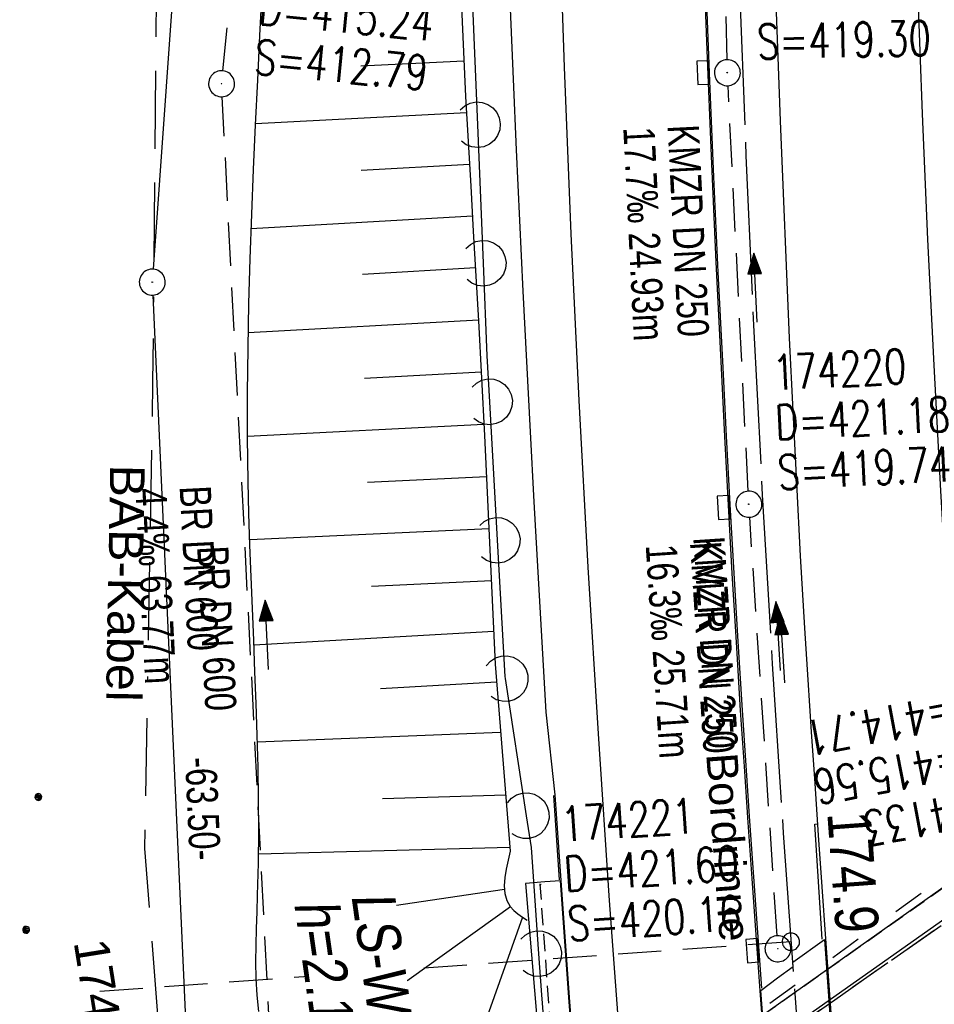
# Model space of a CAD drawing. Extents: x 508367 to 508796, y 450874 to 451832.
# Tile 25 of 37: x 508462 to 508515, y 451535 to 451592. Entities that reach past the tile are written whole.
import ezdxf
from ezdxf import colors
from ezdxf.entities.mleader import LeaderData, LeaderLine
from ezdxf.math import Vec2, Vec3

# ---------------------------------------------------------------- set-up
doc = ezdxf.new("R2010")
doc.units = 0
doc.header["$LTSCALE"] = 10
doc.header["$MEASUREMENT"] = 0
for name, pattern in [('ACAD_ISO03W100', [30, 12, -18]), ('ACAD_ISO16W100', [73, 15, -6.5, 15, -6.5, 15, -7, 1, -7]), ('ACHSE', [5.5, 4, -0.5, 0.5, -0.5]), ('LT00', [0]), ('LT12', [0.4, 0.3, -0.1]), ('LT17', [0.15, 0.1, -0.05]), ('STRICHLINIE2', [0.375, 0.25, -0.125])]:
    doc.linetypes.add(name, pattern=pattern)
doc.layers.get('0').update_dxf_attribs({"linetype": 'LT00'})
for name, color, linetype in [('--EK_FBR', 250, 'LT00'), ('--EK_Halt-Pfeil', 4, 'LT00'), ('--EK_Haltung', 7, 'STRICHLINIE2'), ('--EK_Haltung-Text', 140, 'LT00'), ('--EK_Schacht-Text', 5, 'LT00'), ('--EK_ST-93-1', 30, 'LT17'), ('--EL_DFK_AB_L', 21, 'LT00'), ('--EL_DFK_AB_P', 7, 'LT00'), ('--EL_Halt-Pfeil', 4, 'LT00'), ('--EL_Haltung', 182, 'STRICHLINIE2'), ('--EL_Haltung-Text', 182, 'LT00'), ('-AX-093', 35, 'ACHSE'), ('-ST-93-1', 250, 'LT00'), ('ABSTAND', 8, 'LT00'), ('BAB-KABEL', 220, 'ACAD_ISO16W100'), ('BAB-KABEL_TEXT', 221, 'Continuous'), ('DFK_AB_L', 21, 'LT00'), ('DFK_AB_P', 7, 'LT00'), ('DFK_NUTZUNG', 250, 'LT00'), ('DL', 182, 'LT12'), ('FESTPKT_TEXT_B', 211, 'LT00'), ('LS-WAND_TEXT', 11, 'Continuous'), ('RINNE_TEXT', 11, 'Continuous'), ('V121_AFBR_BAB', 250, 'LT00'), ('V121_BOESCH', 250, 'LT00'), ('V121_BOSCHUNG', 250, 'LT00'), ('V121_BR_KAPPE', 30, 'LT00'), ('V121_BR_WID', 30, 'LT17'), ('V121_H_BORD', 8, 'LT00'), ('V121_KA_PRUF', 182, 'LT00'), ('V121_LAERM', 11, 'LT00'), ('V121_LD_MARK', 250, 'LT00'), ('V121_SINKK', 182, 'LT00'), ('V121_Verdeckt', 253, 'Continuous'), ('WASSERLTG', 130, 'ACAD_ISO03W100')]:
    doc.layers.add(name, color=color, linetype=linetype)
doc.styles.add('Arial', font='ARIAL.TTF')
doc.styles.add('Beschrift', font='ARIAL.TTF')
doc.styles.add('Haltungsbeschriftung', font='ARIAL.TTF', dxfattribs={"width": 0.75})
doc.styles.add('schachtbeschriftung', font='romans.shx', dxfattribs={"width": 0.75, "height": 2})
doc.styles.get("Standard").update_dxf_attribs({"font": 'ARIAL.TTF'})

# ---------------------------------------------------------------- blocks, each defined once
blk = doc.blocks.new('Ackerland7')
at = {"layer": 'DFK_NUTZUNG', "color": 0, "linetype": 'ByBlock'}
for p, q in [((-3.9, 3.99), (-3.9, 3.607)), ((-3.85, 3.601), (-3.85, 3.997)), ((-3.8, 3.99), (-3.8, 3.607)), ((3.8, 3.992), (3.8, 3.608)), ((3.85, 3.602), (3.85, 3.998)), ((3.9, 3.992), (3.9, 3.608)), ((-4, 3.928), (-4, 3.67)), ((-3.95, 3.628), (-3.95, 3.97)), ((-3.75, 3.628), (-3.75, 3.97)), ((-3.7, 3.928), (-3.7, 3.67)), ((-3.65, 3.798), (-3.65, 3.8)), ((3.7, 3.929), (3.7, 3.671)), ((3.75, 3.629), (3.75, 3.971)), ((3.95, 3.629), (3.95, 3.971)), ((4, 3.929), (4, 3.671)), ((4.05, 3.799), (4.05, 3.801)), ((-7.85, 0.129), (-7.85, -0.129)), ((-7.8, -0.171), (-7.8, 0.171)), ((-7.75, 0.192), (-7.75, -0.192)), ((-7.7, -0.198), (-7.7, 0.198)), ((-7.65, 0.192), (-7.65, -0.192)), ((-7.6, -0.171), (-7.6, 0.171)), ((-7.55, 0.129), (-7.55, -0.129)), ((-7.5, -0.001), (-7.5, 0.001)), ((-0.15, 0.129), (-0.15, -0.129)), ((-0.1, -0.171), (-0.1, 0.171)), ((-0.05, 0.192), (-0.05, -0.192)), ((0, -0.198), (0, 0.198)), ((0.05, 0.192), (0.05, -0.192)), ((0.1, -0.171), (0.1, 0.171)), ((0.15, 0.129), (0.15, -0.129)), ((0.2, -0.001), (0.2, 0.001)), ((7.55, 0.129), (7.55, -0.129)), ((7.6, -0.171), (7.6, 0.171)), ((7.65, 0.192), (7.65, -0.192)), ((7.7, -0.198), (7.7, 0.198)), ((7.75, 0.192), (7.75, -0.192)), ((7.8, -0.171), (7.8, 0.171)), ((7.85, 0.129), (7.85, -0.129)), ((7.9, -0.001), (7.9, 0.001)), ((-4, -3.671), (-4, -3.929)), ((-3.95, -3.971), (-3.95, -3.629)), ((-3.9, -3.608), (-3.9, -3.992)), ((-3.85, -3.998), (-3.85, -3.602)), ((-3.8, -3.608), (-3.8, -3.992)), ((-3.75, -3.971), (-3.75, -3.629)), ((-3.7, -3.671), (-3.7, -3.929)), ((-3.65, -3.801), (-3.65, -3.799)), ((3.7, -3.671), (3.7, -3.929)), ((3.75, -3.971), (3.75, -3.629)), ((3.8, -3.608), (3.8, -3.992)), ((3.85, -3.998), (3.85, -3.602)), ((3.9, -3.608), (3.9, -3.992)), ((3.95, -3.971), (3.95, -3.629)), ((4, -3.671), (4, -3.929)), ((4.05, -3.801), (4.05, -3.799))]:
    blk.add_line(p, q, dxfattribs=at)
for points in [[(-3.65, 3.799), (-3.67, 3.886), (-3.725, 3.955), (-3.805, 3.994), (-3.894, 3.994), (-3.975, 3.955), (-4.03, 3.886), (-4.05, 3.799), (-4.03, 3.712), (-3.975, 3.642), (-3.894, 3.604), (-3.805, 3.604), (-3.725, 3.642), (-3.67, 3.712), (-3.65, 3.799)], [(4.05, 3.8), (4.03, 3.887), (3.975, 3.956), (3.894, 3.995), (3.805, 3.995), (3.725, 3.956), (3.67, 3.887), (3.65, 3.8), (3.67, 3.713), (3.725, 3.644), (3.805, 3.605), (3.894, 3.605), (3.975, 3.644), (4.03, 3.713), (4.05, 3.8)], [(-7.5, 0), (-7.52, 0.087), (-7.575, 0.156), (-7.655, 0.195), (-7.744, 0.195), (-7.825, 0.156), (-7.88, 0.087), (-7.9, 0)], [(0.2, 0), (0.18, 0.087), (0.125, 0.156), (0.045, 0.195), (-0.044, 0.195), (-0.125, 0.156), (-0.18, 0.087), (-0.2, 0)], [(-0.2, 0), (-0.18, -0.087), (-0.125, -0.156), (-0.044, -0.195), (0.045, -0.195), (0.125, -0.156), (0.18, -0.087), (0.2, 0)], [(7.9, 0), (7.88, 0.087), (7.825, 0.156), (7.744, 0.195), (7.655, 0.195), (7.575, 0.156), (7.52, 0.087), (7.5, 0)], [(7.5, 0), (7.52, -0.087), (7.575, -0.156), (7.655, -0.195), (7.744, -0.195), (7.825, -0.156), (7.88, -0.087), (7.9, 0)], [(-7.9, 0), (-7.88, -0.087), (-7.825, -0.156), (-7.744, -0.195), (-7.655, -0.195), (-7.575, -0.156), (-7.52, -0.087), (-7.5, 0)], [(-3.65, -3.8), (-3.67, -3.713), (-3.725, -3.644), (-3.805, -3.605), (-3.894, -3.605), (-3.975, -3.644), (-4.03, -3.713), (-4.05, -3.8), (-4.03, -3.887), (-3.975, -3.956), (-3.894, -3.995), (-3.805, -3.995), (-3.725, -3.956), (-3.67, -3.887), (-3.65, -3.8)], [(4.05, -3.8), (4.03, -3.713), (3.975, -3.644), (3.894, -3.605), (3.805, -3.605), (3.725, -3.644), (3.67, -3.713), (3.65, -3.8), (3.67, -3.887), (3.725, -3.956), (3.805, -3.995), (3.894, -3.995), (3.975, -3.956), (4.03, -3.887), (4.05, -3.8)]]:
    blk.add_lwpolyline(points, dxfattribs=at)
blk = doc.blocks.new('SYMB0003')
at = {"color": 0, "linetype": 'ByBlock'}
for p, q in [((-0.015712, 0), (0.010166, 0.012015)), ((0, -0.021257), (-0.015712, 0)), ((0.010166, 0.012015), (0, -0.021257))]:
    blk.add_line(p, q, dxfattribs=at)
for points in [[(-0.031395, 0.499013), (-0.093691, 0.491144), (-0.154509, 0.475528), (-0.21289, 0.452414), (-0.267913, 0.422164), (-0.318712, 0.385257), (-0.364484, 0.342274), (-0.404509, 0.293893), (-0.438154, 0.240877), (-0.464888, 0.184062), (-0.484292, 0.124345), (-0.496058, 0.062667), (-0.5, 0)], [(0.5, 0), (0.496057, 0.062667), (0.484292, 0.124345), (0.464888, 0.184062), (0.438153, 0.240877), (0.404509, 0.293893), (0.364484, 0.342274), (0.318712, 0.385257), (0.267913, 0.422164), (0.21289, 0.452414), (0.154509, 0.475528), (0.093691, 0.491144), (0.031395, 0.499013), (-0.031395, 0.499013)], [(-0.5, 0), (-0.496058, -0.062667), (-0.484292, -0.124345), (-0.464888, -0.184062), (-0.438154, -0.240877), (-0.404509, -0.293893), (-0.364485, -0.342274), (-0.318712, -0.385257), (-0.267914, -0.422164), (-0.21289, -0.452414), (-0.154509, -0.475529), (-0.093691, -0.491144), (-0.031395, -0.499014), (0.031395, -0.499014)], [(0.031395, -0.499014), (0.093691, -0.491144), (0.154509, -0.475529), (0.21289, -0.452414), (0.267914, -0.422164), (0.318712, -0.385257), (0.364485, -0.342274), (0.404509, -0.293893), (0.438154, -0.240877), (0.464889, -0.184062), (0.484292, -0.124345), (0.496058, -0.062667), (0.5, 0)]]:
    blk.add_lwpolyline(points, dxfattribs=at)
blk = doc.blocks.new('SYMB2')
at = {"color": 0, "linetype": 'ByBlock', "flags": 128}
for points in [[(-0.031395, 0.499013), (-0.093691, 0.491144), (-0.154509, 0.475528), (-0.21289, 0.452414), (-0.267913, 0.422164), (-0.318712, 0.385257), (-0.364484, 0.342274), (-0.404509, 0.293893), (-0.438154, 0.240877), (-0.464888, 0.184062), (-0.484292, 0.124345), (-0.496058, 0.062667), (-0.5, 0)], [(-0.5, 0), (-0.496058, -0.062667), (-0.484292, -0.124345), (-0.464888, -0.184062), (-0.438154, -0.240877), (-0.404509, -0.293893), (-0.364485, -0.342274), (-0.318712, -0.385257), (-0.267914, -0.422164), (-0.21289, -0.452414), (-0.154509, -0.475529), (-0.093691, -0.491144), (-0.031395, -0.499014), (0.031395, -0.499014)], [(0.5, 0), (0.496057, 0.062667), (0.484292, 0.124345), (0.464888, 0.184062), (0.438153, 0.240877), (0.404509, 0.293893), (0.364484, 0.342274), (0.318712, 0.385257), (0.267913, 0.422164), (0.21289, 0.452414), (0.154509, 0.475528), (0.093691, 0.491144), (0.031395, 0.499013), (-0.031395, 0.499013)], [(0.031395, -0.499014), (0.093691, -0.491144), (0.154509, -0.475529), (0.21289, -0.452414), (0.267914, -0.422164), (0.318712, -0.385257), (0.364485, -0.342274), (0.404509, -0.293893), (0.438154, -0.240877), (0.464889, -0.184062), (0.484292, -0.124345), (0.496058, -0.062667), (0.5, 0)]]:
    blk.add_lwpolyline(points, dxfattribs=at)
blk = doc.blocks.new('SYMB0011')
at = {"color": 0, "linetype": 'ByBlock'}
for p, q in [((0.5, 0), (-0.5, 0)), ((0, 0.5), (0, -0.5))]:
    blk.add_line(p, q, dxfattribs=at)
blk = doc.blocks.new('SYMB7122')
at = {"color": 0, "linetype": 'ByBlock'}
for points in [[(-0.109975, -0.002365), (-0.106745, 0.026562), (-0.096041, 0.053629), (-0.078613, 0.076941), (-0.055681, 0.094866), (-0.028851, 0.106149), (0, 0.11)], [(0, 0.11), (0.028851, 0.106149), (0.055681, 0.094866), (0.078613, 0.076941), (0.096041, 0.053629), (0.106745, 0.026562), (0.109975, -0.002365)], [(-0.075234, -0.080249), (-0.093647, -0.057708), (-0.105504, -0.031126), (-0.109975, -0.002365)], [(0.109975, -0.002365), (0.105504, -0.031126), (0.093647, -0.057708), (0.075234, -0.080249)]]:
    blk.add_lwpolyline(points, dxfattribs=at)
blk = doc.blocks.new('SYMB0652')
at = {"color": 0, "linetype": 'ByBlock'}
blk.add_lwpolyline([(-0.15, -0.075), (0.15, -0.075), (0.15, 0.075), (-0.15, 0.075), (-0.15, -0.075)], dxfattribs=at)
blk = doc.blocks.new('SYMB0070')
at = {"color": 0, "linetype": 'ByBlock'}
for p, q in [((-0.5, 0), (0.2, 0)), ((0.5, 0), (0.2, 0.1)), ((0.2, 0.1), (0.2, 0)), ((0.468, 0), (0.21, 0.086)), ((0.21, 0.086), (0.21, -0.086)), ((0.21, -0.086), (0.468, 0)), ((0.22, -0.072), (0.437, 0)), ((0.23, -0.058), (0.405, 0)), ((0.24, -0.045), (0.374, 0)), ((0.342, 0), (0.25, 0.031)), ((0.25, 0.031), (0.25, -0.031)), ((0.25, -0.031), (0.342, 0)), ((0.26, -0.017), (0.31, 0)), ((0.27, -0.003), (0.279, 0))]:
    blk.add_line(p, q, dxfattribs=at)
for points in [[(0.2, 0), (0.2, -0.1), (0.5, 0)], [(0.437, 0), (0.22, 0.072), (0.22, -0.072)], [(0.405, 0), (0.23, 0.058), (0.23, -0.058)], [(0.374, 0), (0.24, 0.045), (0.24, -0.045)], [(0.31, 0), (0.26, 0.017), (0.26, -0.017)], [(0.279, 0), (0.27, 0.003), (0.27, -0.003)]]:
    blk.add_lwpolyline(points, dxfattribs=at)
blk = doc.blocks.new('_None')

msp = doc.modelspace()

# ---------------------------------------------------------------- linework, layer by layer
at = {"layer": '--EK_FBR', "color": 2}
for points in [[(508501.271, 451596.362), (508501.497, 451590.245), (508501.747, 451584.129), (508502.019, 451578.014), (508502.312, 451571.9), (508502.513, 451567.948), (508502.724, 451563.996), (508502.945, 451560.045), (508503.179, 451556.095), (508503.426, 451552.145), (508503.639, 451548.91), (508503.859, 451545.676), (508504.086, 451542.442), (508504.319, 451539.208), (508504.554, 451535.975), (508504.799, 451532.651)], [(508509.368, 451525.045), (508508.367, 451538.973), (508508.155, 451541.96), (508507.944, 451544.947), (508507.736, 451547.934), (508507.534, 451550.922), (508507.339, 451553.91), (508507.152, 451556.898), (508506.907, 451561.077), (508506.681, 451565.257), (508506.47, 451569.438), (508506.273, 451573.62), (508506.088, 451577.802), (508505.914, 451581.985), (508505.747, 451586.168), (508505.587, 451590.353), (508505.435, 451594.537)]]:
    msp.add_lwpolyline(points, dxfattribs=at)
at = {"layer": '--EK_FBR'}
msp.add_lwpolyline([(508494.584, 451522.236), (508493.589, 451535.332), (508493.087, 451542.339), (508492.731, 451547.275), (508492.218, 451552.039), (508491.988, 451556.086), (508491.759, 451560.132), (508491.533, 451564.179), (508491.313, 451568.226), (508491.098, 451572.274), (508490.89, 451576.345), (508490.692, 451580.417), (508490.504, 451584.49), (508490.327, 451588.563), (508490.164, 451592.636)], dxfattribs=at)
at = {"layer": '--EK_Haltung'}
for p, q in [((508502.661, 451589.69), (508501.823, 451628.322)), ((508473.56, 451589.052), (508476.884, 451623.427)), ((508503.881, 451564.794), (508502.715, 451588.192)), ((508476.683, 451525.368), (508473.526, 451587.557)), ((508505.548, 451539.143), (508503.967, 451563.297)), ((508521.174, 451544.02), (508487.112, 451520.257))]:
    msp.add_line(p, q, dxfattribs=at)
at = {"layer": '--EK_ST-93-1', "ltscale": 2.5}
msp.add_line((508506.346, 451538.802), (508466.456, 451535.933), dxfattribs=at)
at = {"layer": '--EL_DFK_AB_L'}
for p, q in [((508475.147, 451656.451), (508469.543, 451577.607)), ((508469.524, 451576.109), (508472.317, 451514.169)), ((508520.13, 451545.469), (508493.05, 451526.31))]:
    msp.add_line(p, q, dxfattribs=at)
at = {"layer": '--EL_Haltung'}
for p, q in [((508502.661, 451589.69), (508501.823, 451628.322)), ((508473.56, 451589.052), (508476.884, 451623.427)), ((508503.881, 451564.794), (508502.715, 451588.192)), ((508476.683, 451525.368), (508473.526, 451587.557)), ((508505.548, 451539.143), (508503.967, 451563.297)), ((508521.174, 451544.02), (508487.112, 451520.257))]:
    msp.add_line(p, q, dxfattribs=at)
at = {"layer": '-AX-093', "ltscale": 0.2}
msp.add_lwpolyline([(508502.967, 451672.196), (508502.76, 451662.413), (508502.629, 451652.628), (508502.573, 451642.843), (508502.59, 451633.057), (508502.68, 451623.272), (508502.841, 451613.487), (508503.074, 451603.704), (508503.376, 451593.923), (508503.747, 451584.145), (508504.186, 451574.369), (508504.693, 451564.596), (508505.265, 451554.827), (508505.903, 451545.063), (508506.605, 451535.302), (508507.37, 451525.546), (508508.197, 451515.796), (508509.086, 451506.05), (508510.036, 451496.311), (508511.045, 451486.577), (508512.112, 451476.85), (508513.237, 451467.129), (508514.419, 451457.415)], dxfattribs=at)
at = {"layer": 'BAB-KABEL', "ltscale": 0.03, "flags": 128}
msp.add_lwpolyline([(508481.132, 451805.487), (508478.836, 451792.344), (508487.53, 451759.381), (508487.306, 451756.485), (508474.349, 451741.908), (508468.834, 451735.707), (508475.952, 451649.564), (508469.739, 451597.109), (508469.509, 451571.11), (508469.046, 451544.183), (508471.274, 451515.157), (508471.836, 451512.79), (508471.5, 451511.439), (508473.754, 451501.972), (508475.555, 451491.804), (508479.629, 451452.233), (508484.865, 451407.114), (508486.669, 451393.18), (508505.806, 451340.85), (508508.108, 451333.687), (508512.985, 451311.226), (508516.785, 451293.97), (508526.19, 451263.356), (508527.757, 451255.005), (508529.063, 451245.611), (508536.658, 451213.69), (508542.402, 451189.944), (508551.825, 451153.06), (508568.817, 451102.085), (508574.051, 451078.792), (508579.274, 451054.785), (508581.625, 451046.956), (508586.587, 451032.083), (508591.025, 451018.513), (508595.204, 451005.728), (508599.039, 450995.064), (508614.645, 450954.692), (508622.355, 450920.863), (508627.493, 450900.732), (508631.741, 450892.817)], dxfattribs=at)
at = {"layer": 'DFK_AB_L'}
for p, q in [((508475.147, 451656.451), (508469.543, 451577.607)), ((508469.524, 451576.109), (508472.317, 451514.169)), ((508520.13, 451545.469), (508493.05, 451526.31))]:
    msp.add_line(p, q, dxfattribs=at)
at = {"layer": 'DL'}
msp.add_line((508521.174, 451544.02), (508487.112, 451520.257), dxfattribs=at)
at = {"layer": 'V121_AFBR_BAB', "color": 0}
for points in [[(508501.271, 451596.362), (508501.497, 451590.245), (508501.747, 451584.129), (508502.019, 451578.014), (508502.312, 451571.9), (508502.513, 451567.948), (508502.724, 451563.996), (508502.945, 451560.045), (508503.179, 451556.095), (508503.426, 451552.145), (508503.639, 451548.91), (508503.859, 451545.676), (508504.086, 451542.442), (508504.319, 451539.208), (508504.554, 451535.975), (508504.799, 451532.651)], [(508509.368, 451525.045), (508508.367, 451538.973), (508508.155, 451541.96), (508507.944, 451544.947), (508507.736, 451547.934), (508507.534, 451550.922), (508507.339, 451553.91), (508507.152, 451556.898), (508506.907, 451561.077), (508506.681, 451565.257), (508506.47, 451569.438), (508506.273, 451573.62), (508506.088, 451577.802), (508505.914, 451581.985), (508505.747, 451586.168), (508505.587, 451590.353), (508505.435, 451594.537)]]:
    msp.add_lwpolyline(points, dxfattribs=at)
at = {"layer": 'V121_AFBR_BAB'}
msp.add_lwpolyline([(508494.584, 451522.236), (508493.589, 451535.332), (508493.087, 451542.339), (508492.731, 451547.275), (508492.218, 451552.039), (508491.988, 451556.086), (508491.759, 451560.132), (508491.533, 451564.179), (508491.313, 451568.226), (508491.098, 451572.274), (508490.89, 451576.345), (508490.692, 451580.417), (508490.504, 451584.49), (508490.327, 451588.563), (508490.164, 451592.636)], dxfattribs=at)
at = {"layer": 'V121_BOESCH'}
for points in [[(508475.642, 451534.776), (508475.542, 451535.722), (508475.488, 451536.675), (508475.468, 451537.633), (508475.476, 451538.595), (508475.501, 451539.559), (508475.535, 451540.524), (508475.569, 451541.489), (508475.614, 451543.343), (508475.63, 451545.192), (508475.621, 451547.037), (508475.591, 451548.877), (508475.545, 451550.713), (508475.485, 451552.547), (508475.415, 451554.378), (508475.341, 451556.207), (508475.264, 451558.034), (508475.19, 451559.861), (508475.123, 451561.688), (508475.065, 451563.515), (508475.021, 451565.342), (508474.988, 451567.911), (508474.986, 451570.481), (508475.013, 451573.054), (508475.064, 451575.629), (508475.136, 451578.205), (508475.227, 451580.783), (508475.332, 451583.36), (508475.448, 451585.938), (508475.572, 451588.516), (508475.7, 451591.094), (508475.828, 451593.67)], [(508487.326, 451592.748), (508487.442, 451590.157), (508487.573, 451587.567), (508487.715, 451584.977), (508487.863, 451582.388), (508488.015, 451579.798), (508488.167, 451577.209), (508488.315, 451574.62), (508488.494, 451571.319), (508488.662, 451568.018), (508488.823, 451564.716), (508488.978, 451561.415), (508489.128, 451558.113), (508489.277, 451554.811), (508490.142, 451544.023), (508490.019, 451543.506), (508489.91, 451542.998), (508489.833, 451542.504), (508489.803, 451542.033), (508489.835, 451541.592), (508489.945, 451541.188), (508490.148, 451540.829), (508490.349, 451540.61), (508490.588, 451540.409), (508490.853, 451540.222), (508491.132, 451540.04)]]:
    msp.add_lwpolyline(points, dxfattribs=at)
at = {"layer": 'V121_BOSCHUNG'}
for p, q in [((508487.469, 451589.606), (508481.533, 451589.314)), ((508487.623, 451586.636), (508475.45, 451585.985)), ((508487.79, 451583.653), (508481.552, 451583.306)), ((508487.964, 451580.672), (508475.195, 451579.934)), ((508488.14, 451577.677), (508481.619, 451577.3)), ((508488.312, 451574.669), (508475.028, 451573.927)), ((508488.475, 451571.66), (508481.732, 451571.297)), ((508488.631, 451568.638), (508474.988, 451567.957)), ((508488.779, 451565.629), (508481.904, 451565.298)), ((508488.922, 451562.619), (508475.113, 451561.982)), ((508489.06, 451559.622), (508482.143, 451559.303)), ((508489.192, 451556.704), (508475.353, 451555.908)), ((508489.359, 451553.788), (508482.66, 451553.389)), ((508489.593, 451550.876), (508475.556, 451550.32)), ((508489.883, 451547.255), (508482.778, 451547.044)), ((508490.125, 451544.235), (508475.621, 451543.86)), ((508489.809, 451541.821), (508482.926, 451540.797)), ((508490.161, 451540.813), (508476.636, 451531.13)), ((508490.855, 451540.22), (508487.777, 451531.59))]:
    msp.add_line(p, q, dxfattribs=at)
at = {"layer": 'V121_BR_KAPPE'}
msp.add_line((508492.137, 451542.264), (508491.033, 451542.155), dxfattribs=at)
for points in [[(508491.033, 451542.155), (508494.66, 451498.941), (508495.634, 451499.04), (508496.66, 451499.14), (508494.544, 451522.205), (508493.552, 451535.327), (508493.051, 451542.32), (508492.137, 451542.264)], [(508504.607, 451535.984), (508505.574, 451536.711), (508506.484, 451537.369), (508506.46, 451537.63), (508508.279, 451538.931), (508509.265, 451525.067), (508507.528, 451523.716), (508507.514, 451523.962), (508506.608, 451523.344), (508505.609, 451522.681), (508504.607, 451535.984)]]:
    msp.add_lwpolyline(points, dxfattribs=at)
at = {"layer": 'V121_BR_WID'}
for p, q in [((508520.153, 451545.454), (508493.013, 451526.285)), ((508493.013, 451526.285), (508491.88, 451542.102))]:
    msp.add_line(p, q, dxfattribs=at)
at = {"layer": 'V121_H_BORD'}
msp.add_line((508492.65, 451547.247), (508492.97, 451542.375), dxfattribs=at)
for points in [[(508504.671, 451536.12), (508504.439, 451539.33), (508504.208, 451542.54), (508503.982, 451545.75), (508503.761, 451548.961), (508503.549, 451552.172), (508503.301, 451556.121), (508503.066, 451560.071), (508502.843, 451564.022), (508502.631, 451567.974), (508502.427, 451571.926), (508502.156, 451577.432), (508501.901, 451582.938), (508501.663, 451588.446), (508501.445, 451593.954)], [(508508.156, 451538.956), (508507.719, 451545.588), (508507.895, 451545.601)]]:
    msp.add_lwpolyline(points, dxfattribs=at)
at = {"layer": 'V121_LAERM'}
for p, q in [((508487.926, 451593.932), (508488.255, 451585.939)), ((508488.255, 451585.939), (508488.584, 451577.946)), ((508488.952, 451569.955), (508489.398, 451561.967)), ((508489.856, 451553.981), (508491.074, 451546.074))]:
    msp.add_line(p, q, dxfattribs=at)
for points in [[(508488.584, 451577.946), (508488.804, 451572.612), (508488.952, 451569.955)], [(508489.398, 451561.967), (508489.836, 451554.109), (508489.856, 451553.981)], [(508491.074, 451546.074), (508491.357, 451544.234), (508491.784, 451538.111)], [(508491.784, 451538.111), (508491.949, 451535.744), (508492.385, 451530.133)]]:
    msp.add_lwpolyline(points, dxfattribs=at)
at = {"layer": 'V121_LD_MARK'}
for points in [[(508504.181, 451456.086), (508503.09, 451465.075), (508502.047, 451474.07), (508500.993, 451483.64), (508499.995, 451493.216), (508499.054, 451502.799), (508498.171, 451512.387), (508497.346, 451521.982), (508496.581, 451531.581), (508495.876, 451541.185), (508495.231, 451550.793), (508494.648, 451560.405), (508494.127, 451570.021), (508493.669, 451579.639), (508493.274, 451589.26), (508492.944, 451598.883), (508492.678, 451608.508), (508492.478, 451618.134), (508492.345, 451627.761), (508492.278, 451637.389), (508492.28, 451647.016), (508492.337, 451655.474), (508492.449, 451663.93), (508492.615, 451672.386)], [(508513.646, 451593.824), (508513.923, 451586.568), (508514.237, 451579.314), (508514.587, 451572.062), (508514.973, 451564.811), (508515.393, 451557.562), (508516.065, 451547.009), (508516.809, 451536.461), (508517.625, 451525.918), (508518.513, 451515.381), (508519.474, 451504.85), (508520.508, 451494.327), (508521.615, 451483.811), (508522.441, 451476.395), (508523.302, 451468.983), (508524.199, 451461.576), (508525.129, 451454.173)]]:
    msp.add_lwpolyline(points, dxfattribs=at)
at = {"layer": 'V121_Verdeckt'}
msp.add_lwpolyline([(508492.546, 451524.129), (508493.859, 451525.055), (508520.982, 451544.196)], dxfattribs=at)
at = {"layer": 'WASSERLTG', "ltscale": 0.015, "flags": 128}
msp.add_lwpolyline([(508677.523, 451660.839), (508454.36, 451498.239), (508422.788, 451469.046), (508418.37, 451463.488)], dxfattribs=at)

# ---------------------------------------------------------------- block references
at = {"layer": '--EK_Halt-Pfeil', "yscale": 4, "zscale": 4}
for p, xscale, rotation in [((508504.297, 451576.543), 3.999999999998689, 92.8500100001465), ((508476.103, 451556.512), 3.999999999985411, 92.90640000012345), ((508505.867, 451555.731), 4.000000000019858, 93.74468999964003)]:
    msp.add_blockref('SYMB0070', p, dxfattribs=dict(at, xscale=xscale, rotation=rotation))
at = {"layer": '--EL_DFK_AB_P', "xscale": 1.500000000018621, "yscale": 1.5, "zscale": 1.5, "rotation": 264.7377099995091}
msp.add_blockref('SYMB0003', (508469.49, 451576.859), dxfattribs=at)
at = {"layer": '--EL_Halt-Pfeil', "yscale": 4, "zscale": 4}
for p, xscale, rotation in [((508504.297, 451576.543), 3.999999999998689, 92.85001000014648), ((508476.103, 451556.512), 3.999999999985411, 92.90640000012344), ((508505.614, 451556.439), 4.000000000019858, 93.74468999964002)]:
    msp.add_blockref('SYMB0070', p, dxfattribs=dict(at, xscale=xscale, rotation=rotation))
at = {"layer": '-ST-93-1', "rotation": 274.1956499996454}
msp.add_blockref('SYMB2', (508506.346, 451538.802), dxfattribs=at)
at = {"layer": 'DFK_AB_P', "xscale": 1.500000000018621, "yscale": 1.5, "zscale": 1.5, "rotation": 264.7377099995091}
msp.add_blockref('SYMB0003', (508469.49, 451576.859), dxfattribs=at)
at = {"layer": 'DFK_NUTZUNG', "rotation": 264.7376999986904}
msp.add_blockref('Ackerland7', (508458.777, 451543.669), dxfattribs=at)
at = {"layer": 'V121_BR_WID', "xscale": 0.1, "yscale": 0.1, "zscale": 0.1, "rotation": 279.0666}
msp.add_blockref('SYMB0011', (508491.88, 451542.102), dxfattribs=at)
at = {"layer": 'V121_KA_PRUF', "xscale": 1.5, "yscale": 1.5, "zscale": 1.5, "rotation": 279.0666}
for p in [(508502.678, 451588.942), (508473.488, 451588.306), (508503.918, 451564.046), (508505.597, 451538.395)]:
    msp.add_blockref('SYMB0003', p, dxfattribs=at)
at = {"layer": 'V121_LAERM', "xscale": 12, "yscale": 12, "zscale": 12}
for p, rotation in [((508488.255, 451585.939), 272.35799), ((508488.584, 451577.946), 272.35799), ((508488.952, 451569.955), 273.19176), ((508489.398, 451561.967), 273.19176), ((508489.856, 451553.981), 278.75537), ((508491.074, 451546.074), 278.75537), ((508491.784, 451538.111), 273.98932)]:
    msp.add_blockref('SYMB7122', p, dxfattribs=dict(at, rotation=rotation))
at = {"layer": 'V121_SINKK', "zscale": 4.5}
for p, xscale, yscale, rotation in [((508501.284, 451588.95), 4.499999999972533, 4.500000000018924, 92.11699429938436), ((508502.465, 451563.864), 4.500000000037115, 4.500000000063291, 93.05228532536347), ((508504.136, 451538.291), 4.49999999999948, 4.500000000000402, 274.1646239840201)]:
    msp.add_blockref('SYMB0652', p, dxfattribs=dict(at, xscale=xscale, yscale=yscale, rotation=rotation))

# ---------------------------------------------------------------- texts
at = {"layer": '--EK_Haltung-Text', "style": 'Haltungsbeschriftung', "width": 0.75}
for s, rotation, p in [('KMZR DN 250', -87.15, (508499.225, 451585.902)), ('17.7‰ 24.93m', -87.15, (508496.668, 451585.775)), ('4.4‰ 63.77m', -87.0936, (508468.506, 451564.939)), ('BR DN 600', -87.0936, (508471.063, 451565.069)), ('16.3‰ 25.71m', -86.2553, (508497.963, 451561.674)), ('KMZR DN 250', -86.2553, (508500.517, 451561.841))]:
    msp.add_text(s, height=1.8, rotation=rotation, dxfattribs=at).set_placement(p)
at = {"layer": '--EK_Schacht-Text', "style": 'schachtbeschriftung', "width": 0.75}
for s, rotation, p in [('D=415.24', -5.5211, (508475.579, 451591.752)), ('S=419.30', 1.242, (508504.411, 451589.73)), ('S=412.79', -5.5211, (508475.302, 451588.885)), ('174220', 2.85, (508505.342, 451570.635)), ('D=421.18', 2.85, (508505.485, 451567.758)), ('S=419.74', 2.85, (508505.628, 451564.881)), ('S=414.71', -169.313, (508516.896, 451553.366)), ('D=415.56', -169.313, (508517.43, 451550.537)), ('174133', -169.313, (508517.964, 451547.707)), ('174221', 3.7447, (508493.145, 451544.581)), ('D=421.60', 3.7447, (508493.333, 451541.707)), ('S=420.16', 3.7447, (508493.522, 451538.833))]:
    msp.add_text(s, height=2, rotation=rotation, dxfattribs=at).set_placement(p)
at = {"layer": '--EL_Haltung-Text', "style": 'Haltungsbeschriftung', "width": 0.75}
for s, rotation, p in [('KMZR DN 250', -87.15, (508499.225, 451585.902)), ('KMZR DN 250', -86.2553, (508500.706, 451562.122)), ('BR DN 600', -87.0936, (508472.074, 451561.599))]:
    msp.add_text(s, height=1.8, rotation=rotation, dxfattribs=at).set_placement(p)
at = {"layer": '-ST-93-1', "style": 'Beschrift', "width": 0.8}
msp.add_text('  174.9', height=2.5, rotation=-85.8349, dxfattribs=at).set_placement((508508.331, 451547.763))
at = {"layer": 'ABSTAND', "width": 0.75}
msp.add_text('-63.50-', height=1.8, rotation=-87.4185, dxfattribs=at).set_placement((508471.378, 451549.423))
at = {"layer": 'BAB-KABEL_TEXT', "insert": (508466.913, 451559.508), "char_height": 2, "attachment_point": 8, "rotation": 269.0141, "style": 'Beschrift'}
msp.add_mtext('BAB-Kabel', dxfattribs=at)
at = {"layer": 'RINNE_TEXT', "insert": (508503.249, 451549.764), "char_height": 1.8, "attachment_point": 1, "rotation": 274.1646, "style": 'Arial'}
msp.add_mtext('Bordrinne', dxfattribs=at)

# ---------------------------------------------------------------- next in the draw order: texts
at = {"layer": 'LS-WAND_TEXT', "insert": (508477.669, 451541.021), "char_height": 2.5, "attachment_point": 7, "rotation": 278.0666, "line_spacing_factor": 0.8, "style": 'Beschrift', "bg_fill": 3, "box_fill_scale": 1, "bg_fill_color": 256, "bg_fill_transparency": 7190816}
msp.add_mtext('{\\Q7;\\W0.8;LS-Wand\\Ph=2.1m}', dxfattribs=at)

# ---------------------------------------------------------------- next in the draw order: leaders
at = {"layer": 'FESTPKT_TEXT_B'}
ml = msp.add_multileader_mtext('Standard', dxfattribs=at)
ml.set_content('{\\H0.09x;\\P\\H11.111x; 17492 \\~\\P\\H0.09x;   }', color=256)
ml.set_leader_properties(color=256, linetype='ByLayer', lineweight=-1)
ml.set_arrow_properties(name='NONE')
ml.build(insert=Vec2(0, 0))
ml.multileader.update_dxf_attribs({"has_text_frame": 1, "text_left_attachment_type": 2, "text_right_attachment_type": 2, "dogleg_length": 1, "arrow_head_size": 0.18})
ctx = ml.context
ctx.base_point, ctx.char_height, ctx.arrow_head_size, ctx.landing_gap_size, ctx.plane_origin, ctx.plane_x_axis, ctx.plane_y_axis = Vec3(508465.278, 451540.716), 2, 0.18, 0.3, Vec3(508450.315, 451555.764), Vec3(0.157582, -0.987506), Vec3(0.987506, 0.157582)
ctx.left_attachment, ctx.right_attachment, ctx.text_align_type = 2, 2, 2
notes = []
notes.append((ctx, [(1, (1, 1, 0), (508467, 451529.929), (-0.157582, 0.987506), 1, [(0, [(508492.531, 451521.91)], 0, [])])]))
ctx.mtext.insert, ctx.mtext.text_direction, ctx.mtext.rotation, ctx.mtext.alignment, ctx.mtext.line_spacing_factor, ctx.mtext.flow_direction = Vec3(508468.352, 451531.462), Vec3(0.157582, -0.987506), 4.870631, 3, 0.7, 5
for ctx, leaders in notes:
    for number, flags, end, landing, length, lines in leaders:
        leader = LeaderData()
        leader.index, (leader.has_last_leader_line, leader.has_dogleg_vector, leader.attachment_direction) = number, flags
        leader.last_leader_point, leader.dogleg_vector, leader.dogleg_length = Vec3(end), Vec3(landing), length
        for number, points, colour, breaks in lines:
            line = LeaderLine()
            line.index, line.vertices, line.color, line.breaks = number, Vec3.list(points), colors.encode_raw_color(colour), breaks
            leader.lines.append(line)
        ctx.leaders.append(leader)

doc.saveas('drawing.dxf')
